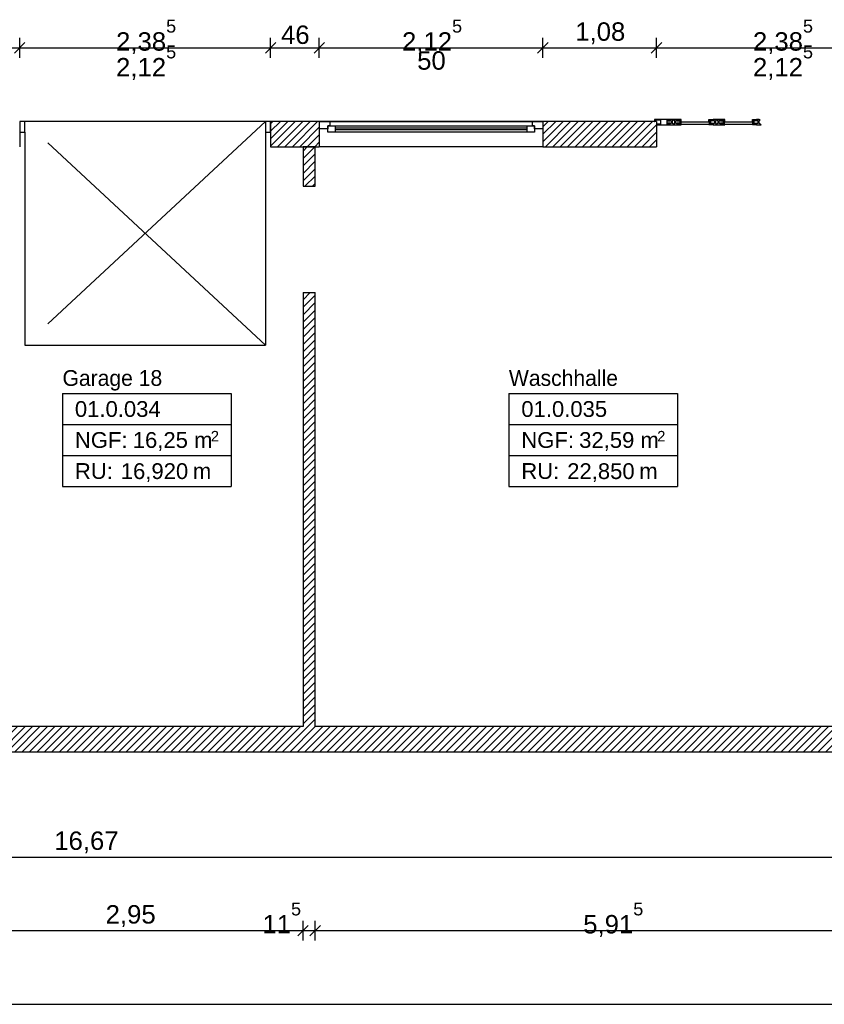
# Model space of a CAD drawing. Extents: x -73 to 183, y -4 to 85.
# Tile 2 of 98: x -59.12 to -51.47, y -3.51 to 5.84. Entities that reach past the tile are written whole.
import ezdxf

# ---------------------------------------------------------------- set-up
doc = ezdxf.new("R2010")
doc.units = 0
doc.header["$MEASUREMENT"] = 0
doc.linetypes.add('Strichlinie', pattern=[0.005644, 0.002822, -0.002822])
doc.linetypes.add('Wipeout_Contour', pattern=[1, 0, -1])
for name, color, linetype in [('0._EG_2_0', 7, 'Continuous'), ('0._EG_2_P_BM_AUSSEN', 7, 'Continuous'), ('0._EG_2_R_NT_INNENWAND', 7, 'Continuous'), ('0._EG_2_R_TR_AUSSENWAND', 7, 'Continuous'), ('0._EG_2_Räume', 7, 'Continuous')]:
    doc.layers.add(name, color=color, linetype=linetype)
doc.styles.add('ERSTELLTER_STIL_1', font='ARIAL.TTF')
doc.styles.add('ERSTELLTER_STIL_3', font='txt')
pattern_1 = [(45, (0, 0), (-0.03535534, 0.03535534), [])]

msp = doc.modelspace()

# ---------------------------------------------------------------- hatches: boundary and pattern name
at = {"layer": '0._EG_2_R_NT_INNENWAND', "linetype": 'Continuous', "ltscale": 1000}
h = msp.add_hatch(dxfattribs=at)
h.set_pattern_fill('MW_HLZ_0002', color=256, style=0, pattern_type=2)
h.set_pattern_definition(pattern_1)
h.paths.add_polyline_path([(-56.4287, 4.26), (-56.3137, 4.26), (-56.3137, 4.635), (-56.4287, 4.635)], flags=0)
h = msp.add_hatch(dxfattribs=at)
h.set_pattern_fill('MW_HLZ_0002', color=256, style=0, pattern_type=2)
h.set_pattern_definition(pattern_1)
h.paths.add_polyline_path([(-56.4287, -0.875), (-56.3137, -0.875), (-56.3137, 3.25), (-56.4287, 3.25)], flags=0)
at = {"layer": '0._EG_2_R_TR_AUSSENWAND', "linetype": 'Continuous', "ltscale": 1000}
h = msp.add_hatch(dxfattribs=at)
h.set_pattern_fill('MW_HLZ_0002', color=256, style=0, pattern_type=2)
h.set_pattern_definition(pattern_1)
h.paths.add_polyline_path([(-56.7362, 4.875), (-56.7362, 4.775), (-56.7362, 4.635), (-56.2737, 4.635), (-56.2737, 4.805), (-56.2737, 4.875)], flags=0)
h = msp.add_hatch(dxfattribs=at)
h.set_pattern_fill('MW_HLZ_0002', color=256, style=0, pattern_type=2)
h.set_pattern_definition(pattern_1)
h.paths.add_polyline_path([(-54.1487, 4.805), (-54.1487, 4.635), (-53.0687, 4.635), (-53.0687, 4.845), (-53.0687, 4.875), (-54.1487, 4.875)], flags=0)
h = msp.add_hatch(dxfattribs=at)
h.set_pattern_fill('MW_HLZ_0002', color=256, style=0, pattern_type=2)
h.set_pattern_definition(pattern_1)
h.paths.add_polyline_path([(-50.1587, -0.875), (-66.8287, -0.875), (-66.8287, -1.045), (-66.8287, -1.115), (-50.1587, -1.115)], flags=0)

# ---------------------------------------------------------------- linework, layer by layer
at = {"layer": '0._EG_2_0', "linetype": 'Continuous', "ltscale": 1000}
for p, q in [((-59.1212, 4.875), (-59.1212, 4.775)), ((-56.7362, 4.875), (-56.7362, 4.775)), ((-56.2737, 4.875), (-56.2737, 4.805)), ((-54.1487, 4.875), (-54.1487, 4.805)), ((-53.0687, 4.875), (-53.0687, 4.845)), ((-59.1212, 4.775), (-59.1212, 4.635)), ((-56.7362, 4.775), (-56.7362, 4.635)), ((-56.2737, 4.805), (-56.2737, 4.635)), ((-54.1487, 4.805), (-54.1487, 4.635)), ((-53.0687, 4.845), (-53.0687, 4.635))]:
    msp.add_line(p, q, dxfattribs=at)
at = {"layer": '0._EG_2_P_BM_AUSSEN', "linetype": 'Continuous', "ltscale": 1000}
for p, q in [((-59.0712, 5.625), (-59.1712, 5.525)), ((-59.1212, 5.4812), (-59.1212, 5.6688)), ((-56.6862, 5.625), (-56.7862, 5.525)), ((-56.7362, 5.4812), (-56.7362, 5.6688)), ((-56.2237, 5.625), (-56.3237, 5.525)), ((-56.2737, 5.4812), (-56.2737, 5.6688)), ((-54.0987, 5.625), (-54.1987, 5.525)), ((-54.1487, 5.4812), (-54.1487, 5.6688)), ((-53.0187, 5.625), (-53.1187, 5.525)), ((-53.0687, 5.4812), (-53.0687, 5.6688)), ((-59.7362, 5.575), (-59.1212, 5.575)), ((-59.1212, 5.575), (-56.7362, 5.575)), ((-56.7362, 5.575), (-56.2737, 5.575)), ((-56.2737, 5.575), (-54.1487, 5.575)), ((-54.1487, 5.575), (-53.0687, 5.575)), ((-53.0687, 5.575), (-50.6837, 5.575)), ((-66.8287, -2.115), (-50.1587, -2.115)), ((-56.3787, -2.765), (-56.4787, -2.865)), ((-56.4287, -2.9087), (-56.4287, -2.7212)), ((-56.2637, -2.765), (-56.3637, -2.865)), ((-56.3137, -2.9087), (-56.3137, -2.7212)), ((-59.3787, -2.815), (-56.4287, -2.815)), ((-56.4287, -2.815), (-56.3137, -2.815)), ((-56.3137, -2.815), (-50.3987, -2.815)), ((-68.8987, -3.515), (-50.1587, -3.515))]:
    msp.add_line(p, q, dxfattribs=at)
at = {"layer": '0._EG_2_R_NT_INNENWAND', "linetype": 'Continuous', "ltscale": 1000}
for p, q in [((-56.3137, 4.635), (-56.4287, 4.635)), ((-56.4287, 4.635), (-56.4287, 4.26)), ((-56.3137, 4.26), (-56.3137, 4.635)), ((-56.4287, 4.26), (-56.3137, 4.26)), ((-56.4287, 3.25), (-56.4287, -0.875)), ((-56.4287, 3.25), (-56.3137, 3.25)), ((-56.3137, -0.875), (-56.3137, 3.25))]:
    msp.add_line(p, q, dxfattribs=at)
at = {"layer": '0._EG_2_R_TR_AUSSENWAND', "linetype": 'Continuous', "ltscale": 1000}
for p, q in [((-56.2737, 4.875), (-56.7362, 4.875)), ((-54.1487, 4.875), (-56.2737, 4.875)), ((-53.0687, 4.875), (-54.1487, 4.875)), ((-56.7362, 4.635), (-56.2737, 4.635)), ((-54.1487, 4.635), (-56.2737, 4.635)), ((-54.1487, 4.635), (-53.0687, 4.635)), ((-56.4287, -0.875), (-59.3787, -0.875)), ((-50.1587, -0.875), (-56.3137, -0.875)), ((-66.8287, -1.115), (-50.1587, -1.115))]:
    msp.add_line(p, q, dxfattribs=at)
at = {"layer": '0._EG_2_R_TR_AUSSENWAND', "linetype": 'Strichlinie', "ltscale": 1000}
msp.add_line((-59.0712, 2.75), (-56.7862, 2.75), dxfattribs=at)
at = {"layer": '0._EG_2_Räume', "linetype": 'Continuous', "ltscale": 1000}
for p, q in [((-58.7145, 2.2888), (-58.7145, 1.4049)), ((-58.7145, 2.2888), (-57.111, 2.2888)), ((-57.111, 2.2888), (-57.111, 1.4049)), ((-54.4719, 2.2888), (-54.4719, 1.4049)), ((-54.4719, 2.2888), (-52.8684, 2.2888)), ((-52.8684, 2.2888), (-52.8684, 1.4049)), ((-58.7145, 1.9942), (-57.111, 1.9942)), ((-54.4719, 1.9942), (-52.8684, 1.9942)), ((-58.7145, 1.6996), (-57.111, 1.6996)), ((-54.4719, 1.6996), (-52.8684, 1.6996)), ((-58.7145, 1.4049), (-57.111, 1.4049)), ((-54.4719, 1.4049), (-52.8684, 1.4049))]:
    msp.add_line(p, q, dxfattribs=at)

# ---------------------------------------------------------------- texts
at = {"layer": '0._EG_2_P_BM_AUSSEN', "linetype": 'Continuous', "char_height": 0.175, "attachment_point": 7, "style": 'ERSTELLTER_STIL_1'}
for s, insert in [('{2,38\\A1{\\H0.7x;\\S5^  ;}}', (-58.2053, 5.516)), ('{46}', (-56.6377, 5.61)), ('{2,12\\A1{\\H0.7x;\\S5^  ;}}', (-55.4878, 5.516)), ('{1,08}', (-53.8415, 5.61)), ('{2,38\\A1{\\H0.7x;\\S5^  ;}}', (-52.1528, 5.516)), ('{2,12\\A1{\\H0.7x;\\S5^  ;}}', (-58.2053, 5.271)), ('{50}', (-55.344, 5.365)), ('{2,12\\A1{\\H0.7x;\\S5^  ;}}', (-52.1528, 5.271)), ('{16,67}', (-58.7929, -2.08)), ('{2,95}', (-58.3043, -2.78)), ('{11\\A1{\\H0.7x;\\S5^  ;}}', (-56.8143, -2.8419)), ('{5,91\\A1{\\H0.7x;\\S5^  ;}}', (-53.7656, -2.874))]:
    msp.add_mtext(s, dxfattribs=dict(at, insert=insert))
at = {"layer": '0._EG_2_Räume', "linetype": 'Continuous'}
for s, insert, char_height, attachment_point, style in [('{Garage 18}', (-58.7145, 2.5124), 0.15, 1, 'ERSTELLTER_STIL_3'), ('{Waschhalle}', (-54.4719, 2.5124), 0.15, 1, 'ERSTELLTER_STIL_3'), ('{01.0.034 }', (-58.5966, 2.2177), 0.15, 1, 'ERSTELLTER_STIL_1'), ('{01.0.035 }', (-54.354, 2.2177), 0.15, 1, 'ERSTELLTER_STIL_1'), ('{NGF: }', (-58.5966, 1.9231), 0.15, 1, 'ERSTELLTER_STIL_1'), ('{16,25 m}', (-58.0467, 1.9231), 0.15, 1, 'ERSTELLTER_STIL_1'), ('{2}', (-57.3047, 1.9345), 0.1, 1, 'ERSTELLTER_STIL_1'), ('{NGF: }', (-54.354, 1.9231), 0.15, 1, 'ERSTELLTER_STIL_1'), ('{32,59 m}', (-53.8041, 1.9231), 0.15, 1, 'ERSTELLTER_STIL_1'), ('{2}', (-53.0621, 1.9345), 0.1, 1, 'ERSTELLTER_STIL_1'), ('{RU: }', (-58.5966, 1.6284), 0.15, 1, 'ERSTELLTER_STIL_1'), ('{16,920}', (-58.1605, 1.4493), 0.15, 7, 'ERSTELLTER_STIL_1'), ('{ m}', (-57.5338, 1.6284), 0.15, 1, 'ERSTELLTER_STIL_1'), ('{RU: }', (-54.354, 1.6284), 0.15, 1, 'ERSTELLTER_STIL_1'), ('{22,850}', (-53.9179, 1.4493), 0.15, 7, 'ERSTELLTER_STIL_1'), ('{ m}', (-53.2911, 1.6284), 0.15, 1, 'ERSTELLTER_STIL_1')]:
    msp.add_mtext(s, dxfattribs=dict(at, insert=insert, char_height=char_height, attachment_point=attachment_point, style=style))

# ---------------------------------------------------------------- wipeouts: each hides what was drawn before it
at = {"color": 254, "linetype": 'Wipeout_Contour', "lineweight": 0, "ltscale": 211.713154}
msp.add_wipeout([(-52.5657, 4.85), (-52.5657, 4.87), (-52.8387, 4.87), (-52.8387, 4.85)], dxfattribs=at).dxf.layer = '0._EG_2_R_TR_AUSSENWAND'
at = {"color": 254, "linetype": 'Wipeout_Contour', "lineweight": 0, "ltscale": 210.068271}
msp.add_wipeout([(-52.1527, 4.85), (-52.1527, 4.87), (-52.4257, 4.87), (-52.4257, 4.85)], dxfattribs=at).dxf.layer = '0._EG_2_R_TR_AUSSENWAND'

# ---------------------------------------------------------------- next in the draw order: wipeouts: each hides what was drawn before it
at = {"color": 254, "linetype": 'Wipeout_Contour', "lineweight": 0, "ltscale": 237.180048}
msp.add_wipeout([(-59.1212, 4.775), (-59.0712, 4.775), (-59.0712, 4.875), (-59.1212, 4.875)], dxfattribs=at).dxf.layer = '0._EG_2_R_TR_AUSSENWAND'
at = {"color": 254, "linetype": 'Wipeout_Contour', "lineweight": 0, "ltscale": 227.872657}
msp.add_wipeout([(-56.7362, 4.875), (-56.7862, 4.875), (-56.7862, 4.775), (-56.7362, 4.775)], dxfattribs=at).dxf.layer = '0._EG_2_R_TR_AUSSENWAND'
at = {"color": 254, "linetype": 'Wipeout_Contour', "lineweight": 0, "ltscale": 221.703151}
msp.add_wipeout([(-54.2487, 4.875), (-54.2487, 4.835), (-56.1737, 4.835), (-56.1737, 4.875)], dxfattribs=at).dxf.layer = '0._EG_2_R_TR_AUSSENWAND'
at = {"color": 254, "linetype": 'Wipeout_Contour', "lineweight": 0, "ltscale": 1173.957307}
msp.add_wipeout([(-53.0887, 4.875), (-53.0837, 4.875), (-53.0837, 4.89), (-53.0312, 4.89), (-53.0312, 4.85), (-53.0687, 4.85), (-53.0687, 4.845), (-52.9437, 4.845), (-52.9437, 4.85), (-52.9687, 4.85), (-52.9687, 4.855), (-52.9437, 4.855), (-52.9437, 4.86), (-52.9687, 4.86), (-52.9687, 4.88), (-52.9437, 4.88), (-52.9437, 4.885), (-52.9687, 4.885), (-52.9687, 4.89), (-52.9437, 4.89), (-52.9437, 4.895), (-53.0887, 4.895)], dxfattribs=at).dxf.layer = '0._EG_2_R_TR_AUSSENWAND'
at = {"color": 254, "linetype": 'Wipeout_Contour', "lineweight": 0, "ltscale": 790.275729}
msp.add_wipeout([(-52.5307, 4.895), (-52.5307, 4.89), (-52.5557, 4.89), (-52.5557, 4.885), (-52.5182, 4.885), (-52.5182, 4.855), (-52.5557, 4.855), (-52.5557, 4.85), (-52.5307, 4.85), (-52.5307, 4.845), (-52.5067, 4.845), (-52.4967, 4.85), (-52.5067, 4.855), (-52.5067, 4.885), (-52.4867, 4.895)], dxfattribs=at).dxf.layer = '0._EG_2_R_TR_AUSSENWAND'
at = {"color": 254, "linetype": 'Wipeout_Contour', "lineweight": 0, "ltscale": 784.198936}
msp.add_wipeout([(-52.0927, 4.895), (-52.1177, 4.895), (-52.1177, 4.89), (-52.1427, 4.89), (-52.1427, 4.885), (-52.1052, 4.885), (-52.1052, 4.855), (-52.1427, 4.855), (-52.1427, 4.85), (-52.1177, 4.85), (-52.1177, 4.845), (-52.0737, 4.845), (-52.0937, 4.855), (-52.0937, 4.885), (-52.0837, 4.89)], dxfattribs=at).dxf.layer = '0._EG_2_R_TR_AUSSENWAND'

# ---------------------------------------------------------------- next in the draw order: linework, layer by layer
at = {"layer": '0._EG_2_R_TR_AUSSENWAND', "linetype": 'Continuous', "ltscale": 1000}
for p, q in [((-59.0712, 4.875), (-59.1212, 4.875)), ((-59.1212, 4.875), (-59.1212, 4.775)), ((-59.1212, 4.875), (-59.1212, 4.775)), ((-59.0712, 4.775), (-59.0712, 4.875)), ((-56.7862, 4.875), (-59.0712, 4.875)), ((-56.7362, 4.875), (-56.7862, 4.875)), ((-56.7862, 4.875), (-56.7862, 4.775)), ((-56.7362, 4.775), (-56.7362, 4.875)), ((-56.7362, 4.875), (-56.7362, 4.775)), ((-53.0887, 4.895), (-53.0887, 4.875)), ((-53.0887, 4.875), (-53.0837, 4.875)), ((-53.0837, 4.875), (-53.0837, 4.89)), ((-53.0837, 4.89), (-53.0312, 4.89)), ((-53.0687, 4.875), (-53.0687, 4.845)), ((-53.0312, 4.89), (-53.0312, 4.85)), ((-59.1212, 4.775), (-59.0712, 4.775)), ((-56.7862, 4.775), (-56.7362, 4.775)), ((-53.0312, 4.85), (-53.0687, 4.85)), ((-53.0687, 4.85), (-53.0687, 4.845))]:
    msp.add_line(p, q, dxfattribs=at)
at = {"layer": '0._EG_2_R_TR_AUSSENWAND', "linetype": 'Strichlinie', "ltscale": 1000}
for p, q in [((-56.7862, 4.875), (-59.0712, 2.75)), ((-56.7862, 2.75), (-59.0712, 4.875)), ((-59.0712, 4.775), (-59.0712, 2.75)), ((-56.7862, 4.775), (-56.7862, 2.75))]:
    msp.add_line(p, q, dxfattribs=at)

# ---------------------------------------------------------------- next in the draw order: wipeouts: each hides what was drawn before it
at = {"color": 254, "linetype": 'Wipeout_Contour', "lineweight": 0, "ltscale": 339.123684}
msp.add_wipeout([(-56.2737, 4.875), (-56.1737, 4.875), (-56.1737, 4.835), (-56.1937, 4.835), (-56.1937, 4.805), (-56.2737, 4.805)], dxfattribs=at).dxf.layer = '0._EG_2_R_TR_AUSSENWAND'
at = {"color": 254, "linetype": 'Wipeout_Contour', "lineweight": 0, "ltscale": 325.944211}
msp.add_wipeout([(-54.1487, 4.805), (-54.2287, 4.805), (-54.2287, 4.835), (-54.2487, 4.835), (-54.2487, 4.875), (-54.1487, 4.875)], dxfattribs=at).dxf.layer = '0._EG_2_R_TR_AUSSENWAND'
at = {"color": 254, "linetype": 'Wipeout_Contour', "lineweight": 0, "ltscale": 796.49486}
msp.add_wipeout([(-52.9187, 4.895), (-52.9437, 4.895), (-52.9437, 4.89), (-52.9687, 4.89), (-52.9687, 4.885), (-52.9312, 4.885), (-52.9312, 4.855), (-52.9687, 4.855), (-52.9687, 4.85), (-52.9437, 4.85), (-52.9437, 4.845), (-52.8987, 4.845), (-52.9187, 4.855), (-52.9187, 4.885), (-52.9087, 4.89)], dxfattribs=at).dxf.layer = '0._EG_2_R_TR_AUSSENWAND'
at = {"color": 254, "linetype": 'Wipeout_Contour', "lineweight": 0, "ltscale": 951.680971}
msp.add_wipeout([(-52.5307, 4.895), (-52.5307, 4.89), (-52.5557, 4.89), (-52.5557, 4.885), (-52.5307, 4.885), (-52.5307, 4.88), (-52.5557, 4.88), (-52.5557, 4.86), (-52.5307, 4.86), (-52.5307, 4.855), (-52.5557, 4.855), (-52.5557, 4.85), (-52.5307, 4.85), (-52.5307, 4.845), (-52.5707, 4.845), (-52.5707, 4.85), (-52.5587, 4.85), (-52.5587, 4.895)], dxfattribs=at).dxf.layer = '0._EG_2_R_TR_AUSSENWAND'
at = {"color": 254, "linetype": 'Wipeout_Contour', "lineweight": 0, "ltscale": 944.278396}
msp.add_wipeout([(-52.1177, 4.895), (-52.1177, 4.89), (-52.1427, 4.89), (-52.1427, 4.885), (-52.1177, 4.885), (-52.1177, 4.88), (-52.1427, 4.88), (-52.1427, 4.86), (-52.1177, 4.86), (-52.1177, 4.855), (-52.1427, 4.855), (-52.1427, 4.85), (-52.1177, 4.85), (-52.1177, 4.845), (-52.1577, 4.845), (-52.1577, 4.85), (-52.1457, 4.85), (-52.1457, 4.895)], dxfattribs=at).dxf.layer = '0._EG_2_R_TR_AUSSENWAND'
at = {"color": 254, "linetype": 'Wipeout_Contour', "lineweight": 0, "ltscale": 221.692839}
msp.add_wipeout([(-54.2987, 4.835), (-54.2987, 4.815), (-56.1237, 4.815), (-56.1237, 4.835)], dxfattribs=at).dxf.layer = '0._EG_2_R_TR_AUSSENWAND'

# ---------------------------------------------------------------- next in the draw order: linework, layer by layer
at = {"layer": '0._EG_2_R_TR_AUSSENWAND', "linetype": 'Continuous', "ltscale": 1000}
for p, q in [((-56.2737, 4.875), (-56.2737, 4.805)), ((-54.1487, 4.875), (-54.1487, 4.805)), ((-52.9687, 4.885), (-52.9687, 4.89)), ((-52.9687, 4.89), (-52.9687, 4.885)), ((-52.9687, 4.86), (-52.9687, 4.88)), ((-52.0937, 4.885), (-52.0837, 4.89)), ((-52.0937, 4.855), (-52.0937, 4.885)), ((-52.0837, 4.89), (-52.0927, 4.895)), ((-52.9687, 4.85), (-52.9687, 4.855)), ((-52.9687, 4.855), (-52.9687, 4.85)), ((-52.0737, 4.845), (-52.0937, 4.855))]:
    msp.add_line(p, q, dxfattribs=at)

# ---------------------------------------------------------------- next in the draw order: wipeouts: each hides what was drawn before it
at = {"color": 254, "linetype": 'Wipeout_Contour', "lineweight": 0, "ltscale": 797.523192}
msp.add_wipeout([(-52.8987, 4.845), (-52.8737, 4.845), (-52.8737, 4.85), (-52.8487, 4.85), (-52.8487, 4.855), (-52.8862, 4.855), (-52.8862, 4.885), (-52.8487, 4.885), (-52.8487, 4.89), (-52.8737, 4.89), (-52.8737, 4.895), (-52.9187, 4.895), (-52.8987, 4.885), (-52.8987, 4.855), (-52.9087, 4.85)], dxfattribs=at).dxf.layer = '0._EG_2_R_TR_AUSSENWAND'
at = {"color": 254, "linetype": 'Wipeout_Contour', "lineweight": 0, "ltscale": 316.649237}
msp.add_wipeout([(-52.5587, 4.895), (-52.5587, 4.89), (-52.5657, 4.89), (-52.5657, 4.87), (-52.5707, 4.87), (-52.5707, 4.895)], dxfattribs=at).dxf.layer = '0._EG_2_R_TR_AUSSENWAND'
at = {"color": 254, "linetype": 'Wipeout_Contour', "lineweight": 0, "ltscale": 791.431942}
msp.add_wipeout([(-52.4607, 4.845), (-52.4607, 4.85), (-52.4357, 4.85), (-52.4357, 4.855), (-52.4732, 4.855), (-52.4732, 4.885), (-52.4357, 4.885), (-52.4357, 4.89), (-52.4607, 4.89), (-52.4607, 4.895), (-52.4857, 4.895), (-52.4957, 4.89), (-52.4857, 4.885), (-52.4857, 4.855), (-52.5057, 4.845)], dxfattribs=at).dxf.layer = '0._EG_2_R_TR_AUSSENWAND'
at = {"color": 254, "linetype": 'Wipeout_Contour', "lineweight": 0, "ltscale": 314.182477}
msp.add_wipeout([(-52.1457, 4.895), (-52.1457, 4.89), (-52.1527, 4.89), (-52.1527, 4.87), (-52.1577, 4.87), (-52.1577, 4.895)], dxfattribs=at).dxf.layer = '0._EG_2_R_TR_AUSSENWAND'
at = {"color": 254, "linetype": 'Wipeout_Contour', "lineweight": 0, "ltscale": 221.678987}
msp.add_wipeout([(-54.2987, 4.795), (-54.2987, 4.775), (-56.1237, 4.775), (-56.1237, 4.795)], dxfattribs=at).dxf.layer = '0._EG_2_R_TR_AUSSENWAND'

# ---------------------------------------------------------------- next in the draw order: linework, layer by layer
at = {"layer": '0._EG_2_R_TR_AUSSENWAND', "linetype": 'Continuous', "ltscale": 1000}
for p, q in [((-52.9437, 4.895), (-53.0887, 4.895)), ((-52.9687, 4.89), (-52.9437, 4.89)), ((-52.9437, 4.89), (-52.9687, 4.89)), ((-52.9437, 4.885), (-52.9687, 4.885)), ((-52.9687, 4.885), (-52.9312, 4.885)), ((-52.9687, 4.88), (-52.9437, 4.88)), ((-52.9437, 4.89), (-52.9437, 4.895)), ((-52.9437, 4.895), (-52.9437, 4.89)), ((-52.9437, 4.88), (-52.9437, 4.885)), ((-52.9312, 4.885), (-52.9312, 4.855)), ((-52.5707, 4.87), (-52.5707, 4.895)), ((-52.5707, 4.895), (-52.5587, 4.895)), ((-52.5657, 4.87), (-52.5707, 4.87)), ((-52.5587, 4.89), (-52.5657, 4.89)), ((-52.5657, 4.89), (-52.5657, 4.87)), ((-52.5657, 4.85), (-52.5657, 4.87)), ((-52.5587, 4.85), (-52.5587, 4.895)), ((-52.5587, 4.895), (-52.5307, 4.895)), ((-52.5587, 4.895), (-52.5587, 4.89)), ((-52.5307, 4.89), (-52.5557, 4.89)), ((-52.5557, 4.89), (-52.5557, 4.885)), ((-52.5307, 4.89), (-52.5557, 4.89)), ((-52.5557, 4.89), (-52.5557, 4.885)), ((-52.5557, 4.885), (-52.5182, 4.885)), ((-52.5557, 4.885), (-52.5307, 4.885)), ((-52.5307, 4.88), (-52.5557, 4.88)), ((-52.5557, 4.88), (-52.5557, 4.86)), ((-52.5307, 4.895), (-52.5307, 4.89)), ((-52.5307, 4.895), (-52.5307, 4.89)), ((-52.5307, 4.885), (-52.5307, 4.88)), ((-52.5182, 4.885), (-52.5182, 4.855)), ((-52.1577, 4.87), (-52.1577, 4.895)), ((-52.1577, 4.895), (-52.1457, 4.895)), ((-52.1527, 4.87), (-52.1577, 4.87)), ((-52.1457, 4.89), (-52.1527, 4.89)), ((-52.1527, 4.89), (-52.1527, 4.87)), ((-52.1527, 4.85), (-52.1527, 4.87)), ((-52.1457, 4.85), (-52.1457, 4.895)), ((-52.1457, 4.895), (-52.1177, 4.895)), ((-52.1457, 4.895), (-52.1457, 4.89)), ((-52.1177, 4.89), (-52.1427, 4.89)), ((-52.1427, 4.89), (-52.1427, 4.885)), ((-52.1177, 4.89), (-52.1427, 4.89)), ((-52.1427, 4.89), (-52.1427, 4.885)), ((-52.1427, 4.885), (-52.1052, 4.885)), ((-52.1427, 4.885), (-52.1177, 4.885)), ((-52.1177, 4.88), (-52.1427, 4.88)), ((-52.1427, 4.88), (-52.1427, 4.86)), ((-52.0927, 4.895), (-52.1177, 4.895)), ((-52.1177, 4.895), (-52.1177, 4.89)), ((-52.1177, 4.895), (-52.1177, 4.89)), ((-52.1177, 4.885), (-52.1177, 4.88)), ((-52.1052, 4.885), (-52.1052, 4.855)), ((-53.0687, 4.845), (-52.9437, 4.845)), ((-52.9437, 4.86), (-52.9687, 4.86)), ((-52.9687, 4.855), (-52.9437, 4.855)), ((-52.9312, 4.855), (-52.9687, 4.855)), ((-52.9437, 4.85), (-52.9687, 4.85)), ((-52.9687, 4.85), (-52.9437, 4.85)), ((-52.9437, 4.855), (-52.9437, 4.86)), ((-52.9437, 4.845), (-52.9437, 4.85)), ((-52.9437, 4.85), (-52.9437, 4.845)), ((-52.5707, 4.845), (-52.5707, 4.85)), ((-52.5707, 4.85), (-52.5587, 4.85)), ((-52.5307, 4.845), (-52.5707, 4.845)), ((-52.5557, 4.86), (-52.5307, 4.86)), ((-52.5182, 4.855), (-52.5557, 4.855)), ((-52.5557, 4.855), (-52.5557, 4.85)), ((-52.5307, 4.855), (-52.5557, 4.855)), ((-52.5557, 4.855), (-52.5557, 4.85)), ((-52.5557, 4.85), (-52.5307, 4.85)), ((-52.5557, 4.85), (-52.5307, 4.85)), ((-52.5307, 4.86), (-52.5307, 4.855)), ((-52.5307, 4.85), (-52.5307, 4.845)), ((-52.5307, 4.85), (-52.5307, 4.845)), ((-52.1577, 4.845), (-52.1577, 4.85)), ((-52.1577, 4.85), (-52.1457, 4.85)), ((-52.1177, 4.845), (-52.1577, 4.845)), ((-52.1427, 4.86), (-52.1177, 4.86)), ((-52.1052, 4.855), (-52.1427, 4.855)), ((-52.1427, 4.855), (-52.1427, 4.85)), ((-52.1177, 4.855), (-52.1427, 4.855)), ((-52.1427, 4.855), (-52.1427, 4.85)), ((-52.1427, 4.85), (-52.1177, 4.85)), ((-52.1427, 4.85), (-52.1177, 4.85)), ((-52.1177, 4.86), (-52.1177, 4.855)), ((-52.1177, 4.85), (-52.1177, 4.845)), ((-52.1177, 4.85), (-52.1177, 4.845)), ((-52.1177, 4.845), (-52.0737, 4.845))]:
    msp.add_line(p, q, dxfattribs=at)

# ---------------------------------------------------------------- next in the draw order: wipeouts: each hides what was drawn before it
at = {"color": 254, "linetype": 'Wipeout_Contour', "lineweight": 0, "ltscale": 953.57688}
msp.add_wipeout([(-52.8737, 4.895), (-52.8737, 4.89), (-52.8487, 4.89), (-52.8487, 4.885), (-52.8737, 4.885), (-52.8737, 4.88), (-52.8487, 4.88), (-52.8487, 4.86), (-52.8737, 4.86), (-52.8737, 4.855), (-52.8487, 4.855), (-52.8487, 4.85), (-52.8737, 4.85), (-52.8737, 4.845), (-52.8337, 4.845), (-52.8337, 4.85), (-52.8457, 4.85), (-52.8457, 4.895)], dxfattribs=at).dxf.layer = '0._EG_2_R_TR_AUSSENWAND'
at = {"color": 254, "linetype": 'Wipeout_Contour', "lineweight": 0, "ltscale": 946.174209}
msp.add_wipeout([(-52.4607, 4.895), (-52.4607, 4.89), (-52.4357, 4.89), (-52.4357, 4.885), (-52.4607, 4.885), (-52.4607, 4.88), (-52.4357, 4.88), (-52.4357, 4.86), (-52.4607, 4.86), (-52.4607, 4.855), (-52.4357, 4.855), (-52.4357, 4.85), (-52.4607, 4.85), (-52.4607, 4.845), (-52.4207, 4.845), (-52.4207, 4.85), (-52.4327, 4.85), (-52.4327, 4.895)], dxfattribs=at).dxf.layer = '0._EG_2_R_TR_AUSSENWAND'
at = {"color": 254, "linetype": 'Wipeout_Contour', "lineweight": 0, "ltscale": 225.464196}
msp.add_wipeout([(-56.1237, 4.835), (-56.1237, 4.775), (-56.1937, 4.775), (-56.1937, 4.835)], dxfattribs=at).dxf.layer = '0._EG_2_R_TR_AUSSENWAND'
at = {"color": 254, "linetype": 'Wipeout_Contour', "lineweight": 0, "ltscale": 217.913043}
msp.add_wipeout([(-54.2287, 4.835), (-54.2287, 4.775), (-54.2987, 4.775), (-54.2987, 4.835)], dxfattribs=at).dxf.layer = '0._EG_2_R_TR_AUSSENWAND'

# ---------------------------------------------------------------- next in the draw order: linework, layer by layer
at = {"layer": '0._EG_2_R_TR_AUSSENWAND', "linetype": 'Continuous', "ltscale": 1000}
for p, q in [((-56.2737, 4.875), (-56.1737, 4.875)), ((-56.1737, 4.875), (-54.2487, 4.875)), ((-56.1737, 4.875), (-56.1737, 4.835)), ((-54.2487, 4.835), (-54.2487, 4.875)), ((-54.2487, 4.875), (-54.1487, 4.875)), ((-52.9187, 4.895), (-52.9437, 4.895)), ((-52.9087, 4.89), (-52.9187, 4.895)), ((-52.9187, 4.895), (-52.8987, 4.885)), ((-52.9187, 4.885), (-52.9087, 4.89)), ((-52.9187, 4.855), (-52.9187, 4.885)), ((-52.8987, 4.885), (-52.8987, 4.855)), ((-52.4867, 4.895), (-52.5307, 4.895)), ((-52.5067, 4.885), (-52.4867, 4.895)), ((-52.5067, 4.855), (-52.5067, 4.885)), ((-52.4857, 4.895), (-52.4957, 4.89)), ((-52.4957, 4.89), (-52.4857, 4.885)), ((-52.4857, 4.885), (-52.4857, 4.855)), ((-56.1937, 4.805), (-56.2737, 4.805)), ((-56.1737, 4.835), (-56.1937, 4.835)), ((-56.1937, 4.835), (-56.1937, 4.805)), ((-56.1937, 4.775), (-56.1937, 4.835)), ((-54.2287, 4.835), (-54.2487, 4.835)), ((-54.2287, 4.805), (-54.2287, 4.835)), ((-54.2287, 4.835), (-54.2287, 4.775)), ((-54.1487, 4.805), (-54.2287, 4.805)), ((-52.9437, 4.845), (-52.8987, 4.845)), ((-52.8987, 4.845), (-52.9187, 4.855)), ((-52.8987, 4.855), (-52.9087, 4.85)), ((-52.9087, 4.85), (-52.8987, 4.845)), ((-52.5307, 4.845), (-52.5067, 4.845)), ((-52.4967, 4.85), (-52.5067, 4.855)), ((-52.5067, 4.845), (-52.4967, 4.85)), ((-52.4857, 4.855), (-52.5057, 4.845))]:
    msp.add_line(p, q, dxfattribs=at)

# ---------------------------------------------------------------- next in the draw order: wipeouts: each hides what was drawn before it
at = {"color": 254, "linetype": 'Wipeout_Contour', "lineweight": 0, "ltscale": 318.621279}
msp.add_wipeout([(-52.8457, 4.895), (-52.8457, 4.89), (-52.8387, 4.89), (-52.8387, 4.87), (-52.8337, 4.87), (-52.8337, 4.895)], dxfattribs=at).dxf.layer = '0._EG_2_R_TR_AUSSENWAND'
at = {"color": 254, "linetype": 'Wipeout_Contour', "lineweight": 0, "ltscale": 316.154403}
msp.add_wipeout([(-52.4327, 4.895), (-52.4327, 4.89), (-52.4257, 4.89), (-52.4257, 4.87), (-52.4207, 4.87), (-52.4207, 4.895)], dxfattribs=at).dxf.layer = '0._EG_2_R_TR_AUSSENWAND'
at = {"color": 254, "linetype": 'Wipeout_Contour', "lineweight": 0, "ltscale": 221.685899}
msp.add_wipeout([(-54.2987, 4.795), (-56.1237, 4.795), (-56.1237, 4.815), (-54.2987, 4.815)], dxfattribs=at).dxf.layer = '0._EG_2_R_TR_AUSSENWAND'

# ---------------------------------------------------------------- next in the draw order: linework, layer by layer
at = {"layer": '0._EG_2_R_TR_AUSSENWAND', "linetype": 'Continuous', "ltscale": 1000}
for p, q in [((-52.8737, 4.895), (-52.9187, 4.895)), ((-52.8862, 4.855), (-52.8862, 4.885)), ((-52.8862, 4.885), (-52.8487, 4.885)), ((-52.8737, 4.89), (-52.8737, 4.895)), ((-52.8737, 4.895), (-52.8737, 4.89)), ((-52.8457, 4.895), (-52.8737, 4.895)), ((-52.8487, 4.89), (-52.8737, 4.89)), ((-52.8737, 4.89), (-52.8487, 4.89)), ((-52.8487, 4.885), (-52.8737, 4.885)), ((-52.8737, 4.885), (-52.8737, 4.88)), ((-52.8737, 4.88), (-52.8487, 4.88)), ((-52.8487, 4.885), (-52.8487, 4.89)), ((-52.8487, 4.89), (-52.8487, 4.885)), ((-52.8487, 4.88), (-52.8487, 4.86)), ((-52.8457, 4.85), (-52.8457, 4.895)), ((-52.8457, 4.895), (-52.8457, 4.89)), ((-52.8337, 4.895), (-52.8457, 4.895)), ((-52.8457, 4.89), (-52.8387, 4.89)), ((-52.8387, 4.89), (-52.8387, 4.87)), ((-52.5657, 4.87), (-52.8387, 4.87)), ((-52.8387, 4.87), (-52.8387, 4.85)), ((-52.8387, 4.87), (-52.8337, 4.87)), ((-52.8337, 4.87), (-52.8337, 4.895)), ((-52.4607, 4.895), (-52.4857, 4.895)), ((-52.4732, 4.855), (-52.4732, 4.885)), ((-52.4732, 4.885), (-52.4357, 4.885)), ((-52.4607, 4.89), (-52.4607, 4.895)), ((-52.4607, 4.895), (-52.4607, 4.89)), ((-52.4327, 4.895), (-52.4607, 4.895)), ((-52.4357, 4.89), (-52.4607, 4.89)), ((-52.4607, 4.89), (-52.4357, 4.89)), ((-52.4357, 4.885), (-52.4607, 4.885)), ((-52.4607, 4.885), (-52.4607, 4.88)), ((-52.4607, 4.88), (-52.4357, 4.88)), ((-52.4357, 4.885), (-52.4357, 4.89)), ((-52.4357, 4.89), (-52.4357, 4.885)), ((-52.4357, 4.88), (-52.4357, 4.86)), ((-52.4327, 4.85), (-52.4327, 4.895)), ((-52.4327, 4.895), (-52.4327, 4.89)), ((-52.4207, 4.895), (-52.4327, 4.895)), ((-52.4327, 4.89), (-52.4257, 4.89)), ((-52.4257, 4.89), (-52.4257, 4.87)), ((-52.1527, 4.87), (-52.4257, 4.87)), ((-52.4257, 4.87), (-52.4257, 4.85)), ((-52.4257, 4.87), (-52.4207, 4.87)), ((-52.4207, 4.87), (-52.4207, 4.895)), ((-56.1937, 4.835), (-56.1237, 4.835)), ((-56.1237, 4.775), (-56.1937, 4.775)), ((-56.1237, 4.835), (-54.2987, 4.835)), ((-56.1237, 4.835), (-56.1237, 4.775)), ((-56.1237, 4.815), (-54.2987, 4.815)), ((-54.2987, 4.795), (-56.1237, 4.795)), ((-54.2987, 4.775), (-56.1237, 4.775)), ((-54.2987, 4.775), (-54.2987, 4.835)), ((-54.2987, 4.835), (-54.2287, 4.835)), ((-54.2287, 4.775), (-54.2987, 4.775)), ((-52.8987, 4.845), (-52.8737, 4.845)), ((-52.8487, 4.855), (-52.8862, 4.855)), ((-52.8487, 4.86), (-52.8737, 4.86)), ((-52.8737, 4.86), (-52.8737, 4.855)), ((-52.8737, 4.855), (-52.8487, 4.855)), ((-52.8737, 4.845), (-52.8737, 4.85)), ((-52.8737, 4.85), (-52.8487, 4.85)), ((-52.8487, 4.85), (-52.8737, 4.85)), ((-52.8737, 4.85), (-52.8737, 4.845)), ((-52.8737, 4.845), (-52.8337, 4.845)), ((-52.8487, 4.85), (-52.8487, 4.855)), ((-52.8487, 4.855), (-52.8487, 4.85)), ((-52.8337, 4.85), (-52.8457, 4.85)), ((-52.8387, 4.85), (-52.5657, 4.85)), ((-52.8337, 4.845), (-52.8337, 4.85)), ((-52.5057, 4.845), (-52.4607, 4.845)), ((-52.4357, 4.855), (-52.4732, 4.855)), ((-52.4357, 4.86), (-52.4607, 4.86)), ((-52.4607, 4.86), (-52.4607, 4.855)), ((-52.4607, 4.855), (-52.4357, 4.855)), ((-52.4607, 4.845), (-52.4607, 4.85)), ((-52.4607, 4.85), (-52.4357, 4.85)), ((-52.4357, 4.85), (-52.4607, 4.85)), ((-52.4607, 4.85), (-52.4607, 4.845)), ((-52.4607, 4.845), (-52.4207, 4.845)), ((-52.4357, 4.85), (-52.4357, 4.855)), ((-52.4357, 4.855), (-52.4357, 4.85)), ((-52.4207, 4.85), (-52.4327, 4.85)), ((-52.4257, 4.85), (-52.1527, 4.85)), ((-52.4207, 4.845), (-52.4207, 4.85))]:
    msp.add_line(p, q, dxfattribs=at)

doc.saveas('drawing.dxf')
